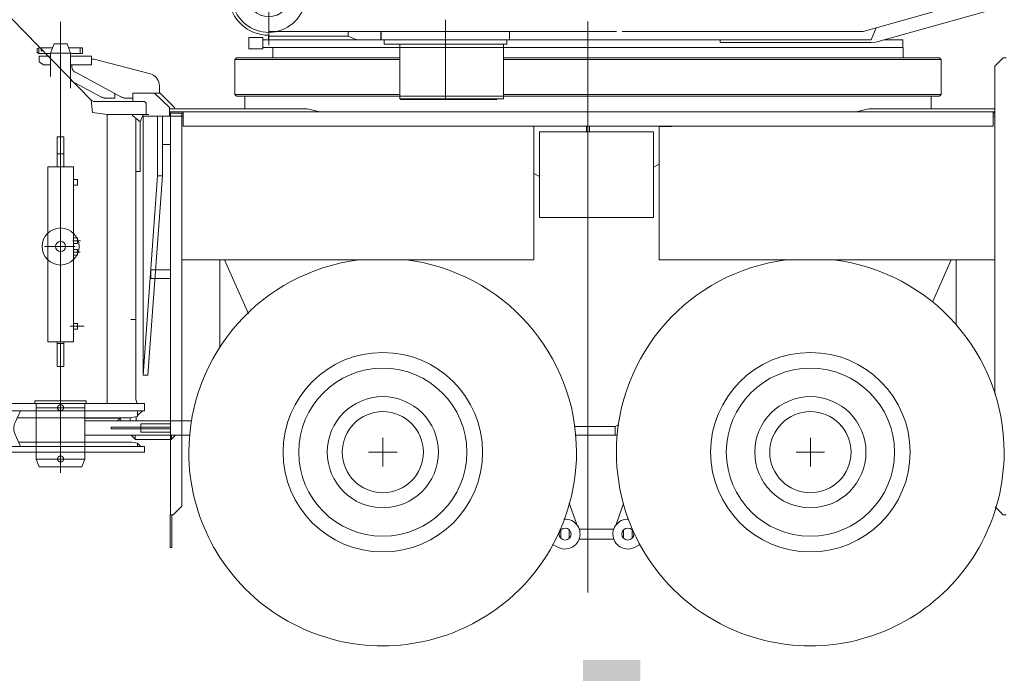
# Model space of a CAD drawing. Extents: x 34350 to 201729, y 12094 to 164960.
# Tile 17 of 70: x 91604 to 95058, y 16116 to 18411. Entities that reach past the tile are written whole.
import ezdxf
from ezdxf.enums import TextEntityAlignment as Align

# ---------------------------------------------------------------- set-up
doc = ezdxf.new("R2010")
doc.units = 0
doc.header["$LTSCALE"] = 150
doc.header["$MEASUREMENT"] = 0
doc.linetypes.add('CENTER', pattern=[50.5, 30, -9, 2.5, -9])
for name, color, linetype in [('11', 251, 'Continuous'), ('200', 7, 'Continuous'), ('607', 7, 'Continuous'), ('611', 7, 'Continuous')]:
    doc.layers.add(name, color=color, linetype=linetype)
doc.styles.get("Standard").update_dxf_attribs({"font": 'txt', "bigfont": 'bigfont'})

# ---------------------------------------------------------------- blocks, each defined once
blk = doc.blocks.new('*G15')
at = {"layer": '11', "color": 251, "linetype": 'Continuous', "lineweight": 9}
for p, q in [((92433.6, 22440.9), (92219.3, 22438.5)), ((92219.3, 22438.5), (92219.7, 22398.5)), ((92433.6, 22440.9), (92647.9, 22443.3)), ((92647.9, 22443.3), (92648.3, 22403.3)), ((92198, 22398.2), (92670, 22403.5)), ((92200.3, 22198.2), (92198, 22398.2)), ((92670, 22403.5), (92672.2, 22203.5)), ((92200.3, 22198.2), (92672.3, 22203.5)), ((92205.8, 22198.3), (92200.3, 22198.2)), ((92245.1, 18673.5), (92205.8, 22198.3)), ((92672.2, 22203.5), (92666.7, 22203.5)), ((92666.7, 22203.5), (92706.1, 18678.7)), ((92706.1, 18678.7), (92245.1, 18673.5)), ((92642.9, 18678), (92308.4, 18674.2)), ((92308.4, 18674.2), (92350.6, 18468.8)), ((92605.3, 18471.6), (92642.9, 18678))]:
    blk.add_line(p, q, dxfattribs=at)
at = {"layer": '11', "color": 251, "linetype": 'CENTER', "lineweight": 9}
for p, q in [((92477.7, 18496.1), (92433.6, 22440.9)), ((92475.8, 18659.6), (92478.5, 18416.5)), ((92635.1, 18497.9), (92302.8, 18494.2))]:
    blk.add_line(p, q, dxfattribs=at)
at = {"layer": '11', "color": 251, "linetype": 'Continuous', "lineweight": 9}
for radius in [75.1, 75]:
    blk.add_circle((92477.7, 18496.1), radius, dxfattribs=at)
blk.add_arc((92477.7, 18496.1), 130, -167.8548, -10.869, dxfattribs=at)
blk = doc.blocks.new('*G17')
at = {"layer": '11', "color": 251, "linetype": 'Continuous', "lineweight": 9}
for p, q in [((90256, 18722.7), (90101.9, 18722.7)), ((90256, 18722.7), (90875.7, 18722.7)), ((90884.1, 18722.7), (90875.7, 18722.7)), ((90884.1, 18722.7), (90959.1, 18722.7)), ((90959.1, 18722.7), (91090.8, 18722.7)), ((90066.5, 18708.1), (90031.2, 18672.7)), ((89409.4, 18672.8), (89426.5, 18672.8)), ((89439.5, 18673.7), (89426.5, 18672.8)), ((90036.3, 18673.7), (89439.5, 18673.7)), ((89980.8, 18622.4), (90031.2, 18672.7)), ((89966.2, 18471.4), (89966.2, 18587)), ((89103.5, 17872.8), (89255.3, 18549.4)), ((91415.8, 18576.9), (91855.5, 18127.9)), ((89966.2, 18018.8), (89966.2, 18471.4)), ((91855.1, 18128.1), (91855.5, 18127.9)), ((91857.5, 18128.1), (91855.1, 18128.1)), ((91855.5, 18127.9), (91859.8, 18084.6)), ((91855.5, 18127.9), (91859.8, 18084.6)), ((91889.2, 18123.1), (91866.3, 18123.1)), ((91889.2, 18123.1), (92042.5, 18123.1)), ((92042.5, 18123.1), (92047.5, 18118.1)), ((92047.5, 18118.1), (92047.5, 18078.1)), ((91860.1, 18084.4), (91911.4, 18078.1)), ((92047.5, 18078.1), (91911.4, 18078.1)), ((91911.4, 18078.1), (91999.4, 18078.1)), ((91911.4, 18068.1), (91911.4, 18078.1)), ((91911.4, 18078.1), (91911.4, 18068.1)), ((91911.4, 17062.7), (91911.4, 18068.1)), ((91911.4, 18068.1), (91911.4, 17861.3)), ((92037.5, 18078.1), (91999.4, 18078.1)), ((91999.4, 18078.1), (91999.4, 18074.1)), ((91999.4, 18078.1), (91999.4, 18074.1)), ((92026.4, 18051.5), (92037.5, 18078.1)), ((92011.4, 18064), (92011.4, 17076.8)), ((92011.4, 18064), (92011.4, 17878.1)), ((92026.4, 17878.1), (92026.4, 18051.5)), ((91735.6, 17894.5), (91735.6, 17999.5)), ((91735.6, 17999.5), (91759.6, 17999.5)), ((91759.6, 17999.5), (91759.6, 17894.5)), ((90212.8, 17817.7), (89987.2, 17978)), ((89074.4, 17961.3), (89122.8, 17959.1)), ((91735.6, 17939.5), (91759.6, 17939.5)), ((89109.7, 17900.5), (89063.2, 17920.3)), ((91702.6, 17879.5), (91702.6, 17894.5)), ((91702.6, 17894.5), (91792.6, 17894.5)), ((91759.6, 17894.5), (91735.6, 17894.5)), ((91792.6, 17894.5), (91792.6, 17279.2)), ((89091.7, 17864.7), (89075.8, 17864.7)), ((89075.8, 17864.7), (89075.8, 17839.7)), ((89452.8, 17864.7), (89091.7, 17864.7)), ((89099.7, 17864.7), (89103.5, 17872.8)), ((89109.9, 17864.7), (89099.7, 17864.7)), ((89197.8, 17864.7), (89109.9, 17864.7)), ((89452.8, 17864.7), (89337.8, 17864.7)), ((89452.8, 17849.7), (89452.8, 17864.7)), ((89452.8, 17839.7), (89452.8, 17864.7)), ((91702.6, 17279.2), (91702.6, 17879.5)), ((91911.4, 17062.7), (91911.4, 17861.3)), ((92011.4, 17878.1), (92026.4, 17878.1)), ((89075.8, 17839.7), (89452.8, 17839.7)), ((89100.6, 17839.7), (89109.9, 17839.7)), ((89101.9, 17829), (89100.6, 17839.7)), ((89101.9, 17277.4), (89101.9, 17829)), ((89109.9, 17839.7), (89242.8, 17839.7)), ((89147.8, 17849.7), (89125.8, 17849.7)), ((89125.8, 17849.7), (89125.8, 17829.7)), ((89125.8, 17839.7), (89125.8, 17849.7)), ((89125.8, 17849.7), (89142.8, 17849.7)), ((89125.8, 17829.7), (89127.8, 17829.7)), ((89127.8, 17829.7), (89127.8, 17759.7)), ((89387.8, 17851.7), (89147.8, 17851.7)), ((89147.8, 17851.7), (89147.8, 17849.7)), ((89292.8, 17839.7), (89530.6, 17839.7)), ((89387.8, 17849.7), (89387.8, 17851.7)), ((89409.8, 17849.7), (89387.8, 17849.7)), ((89409.8, 17849.7), (89392.8, 17849.7)), ((89407.8, 17759.7), (89407.8, 17829.7)), ((89407.8, 17829.7), (89409.8, 17829.7)), ((89409.8, 17829.7), (89409.8, 17849.7)), ((89409.8, 17839.7), (89409.8, 17849.7)), ((89536.7, 17828.4), (89441.3, 17287.2)), ((89473.1, 17849.7), (89452.8, 17849.7)), ((89452.8, 17839.7), (89452.8, 17849.7)), ((89452.8, 17849.7), (89461.2, 17849.7)), ((90181.9, 17839.7), (89452.8, 17839.7)), ((89461.2, 17849.7), (89473.1, 17849.7)), ((89473.1, 17849.7), (90166.1, 17849.7)), ((90167.8, 17849.7), (89473.1, 17849.7)), ((89540.4, 17839.7), (89530.6, 17839.7)), ((89537, 17829.8), (89536.7, 17828.4)), ((89537, 17829.8), (89540.4, 17839.7)), ((90019, 17849.7), (90020.1, 17849.7)), ((90188, 17837.7), (90430, 17837.7)), ((90237.3, 17837.7), (90237.3, 17817.7)), ((90237.3, 17837.7), (90237.3, 17817.7)), ((90430, 17837.7), (90237.3, 17837.7)), ((90430, 17837.7), (90414.5, 17837.7)), ((90430, 17824.7), (90430, 17837.7)), ((90430, 17812.7), (90430, 17837.7)), ((90430, 17824.7), (90430, 17812.7)), ((91792.5, 17829.2), (91792.5, 17849.2)), ((91792.5, 17849.2), (91806.5, 17849.2)), ((91806.5, 17829.2), (91792.5, 17829.2)), ((91806.5, 17849.2), (91806.5, 17829.2)), ((90237.3, 17817.7), (90212.8, 17817.7)), ((90237.3, 17817.7), (90430, 17817.7)), ((90430, 17812.7), (90421.6, 17817.7)), ((90591.3, 17812.7), (90430, 17812.7)), ((89127.8, 17759.7), (89407.8, 17759.7)), ((89157.8, 17759.7), (89127.8, 17759.7)), ((89127.8, 17759.7), (89127.8, 17279.7)), ((89377.8, 17759.7), (89407.8, 17759.7)), ((89407.8, 17759.7), (89407.8, 17279.7)), ((91035.2, 17623), (90978.9, 17670.7)), ((91062.7, 17599.8), (91035.2, 17623)), ((91792.6, 17624.2), (91792.6, 17644.2)), ((91792.6, 17644.2), (91806.6, 17644.2)), ((91806.6, 17624.2), (91792.6, 17624.2)), ((91806.6, 17644.2), (91806.6, 17624.2)), ((91792.6, 17584.2), (91792.6, 17604.2)), ((91792.6, 17604.2), (91806.6, 17604.2)), ((91806.6, 17584.2), (91792.6, 17584.2)), ((91806.6, 17604.2), (91806.6, 17584.2)), ((91792.6, 17324.2), (91792.6, 17344.2)), ((91792.6, 17344.2), (91806.6, 17344.2)), ((91806.6, 17344.2), (91806.6, 17324.2)), ((91806.6, 17324.2), (91792.6, 17324.2)), ((89101.9, 17277.4), (89100.4, 17266.7)), ((89127.8, 17279.7), (89121.8, 17279.7)), ((89121.8, 17279.7), (89121.8, 17229.7)), ((89407.8, 17279.7), (89413.8, 17279.7)), ((89413.8, 17279.7), (89413.8, 17229.7)), ((89441.3, 17287.2), (89439.3, 17275.9)), ((89439.3, 17275.9), (89441.6, 17266.7)), ((91792.6, 17279.2), (91702.6, 17279.2)), ((91759.6, 17279.2), (91735.6, 17279.2)), ((91735.6, 17279.2), (91735.6, 17192.7)), ((91735.6, 17274.2), (91759.6, 17274.2)), ((91759.6, 17192.7), (91759.6, 17279.2)), ((89059.3, 17231.7), (89059.3, 17266.7)), ((89059.3, 17266.7), (89467.9, 17266.7)), ((89100.4, 17266.7), (89109.9, 17266.7)), ((89429.6, 17266.7), (89109.9, 17266.7)), ((89441.6, 17266.7), (89429.6, 17266.7)), ((89467.9, 17266.7), (89476.7, 17266.7)), ((89476.7, 17266.7), (89476.7, 17231.7)), ((89077.9, 17231.7), (89059.3, 17231.7)), ((89476.7, 17231.7), (89077.9, 17231.7)), ((89121.8, 17229.7), (89127.8, 17229.7)), ((89127.8, 17229.7), (89127.8, 17227.7)), ((89127.8, 17227.7), (89127.8, 17054.2)), ((89407.8, 17229.7), (89407.8, 17054.2)), ((89413.8, 17229.7), (89407.8, 17229.7)), ((91284.3, 17080.9), (91272, 17202.3)), ((91735.6, 17192.7), (91759.6, 17192.7)), ((91282.9, 17062.7), (91284.3, 17080.9)), ((92011.4, 17076.8), (92016.6, 17062.7)), ((89127.8, 17054.2), (89118.8, 17024.2)), ((89407.8, 17054.2), (89416.8, 17024.2)), ((91277.8, 17062.7), (92027.5, 17062.7)), ((91277.8, 17037.7), (91277.8, 17062.7)), ((92042.5, 17037.7), (91277.8, 17037.7)), ((91306, 17062.7), (91282.9, 17062.7)), ((91283.9, 17037.7), (91307.9, 17037.7)), ((91287.9, 17017.7), (91283.9, 17037.7)), ((91319.5, 17062.7), (91306.1, 17062.7)), ((91306.1, 17062.7), (91911.4, 17062.7)), ((91607.2, 17037.7), (91307.9, 17037.7)), ((91588, 16996.8), (91607.2, 17037.7)), ((92017.5, 17037.7), (91607.2, 17037.7)), ((91999.4, 17062.7), (91911.4, 17062.7)), ((92016.6, 17062.7), (91999.4, 17062.7)), ((92017.5, 17017.7), (92017.5, 17037.7)), ((92027.5, 17062.7), (92042.5, 17062.7)), ((92042.5, 17062.7), (92042.5, 17037.7)), ((89118.8, 17024.2), (89118.8, 16866.7)), ((89416.8, 17024.2), (89416.8, 16866.7)), ((91289.9, 17019.7), (91287.9, 17017.7)), ((91287.9, 17017.7), (91287.9, 16932.6)), ((91595.4, 17012.6), (91988.5, 17012.6)), ((91988.5, 17012.6), (92017.5, 17017.7)), ((91287.9, 16932.6), (91285.6, 16912.6)), ((91607.6, 16912.6), (91588, 16954.4)), ((91997.7, 16927.6), (91600.6, 16927.6)), ((92017.5, 16924.1), (91997.7, 16927.6)), ((92042.5, 16912.6), (91277.8, 16912.6)), ((91277.8, 16912.6), (91277.8, 16892.6)), ((91277.8, 16892.6), (91284.9, 16892.6)), ((91284.9, 16892.6), (92042.5, 16892.6)), ((91285.6, 16912.6), (91289.4, 16912.6)), ((91289.4, 16912.6), (91306.5, 16912.6)), ((91306.5, 16912.6), (91307.9, 16912.6)), ((91307.9, 16912.6), (91607.6, 16912.6)), ((91579.8, 16912.6), (91597, 16912.6)), ((91597, 16912.6), (92007.9, 16912.6)), ((92007.9, 16912.6), (92017.5, 16912.6)), ((92017.5, 16912.6), (92017.5, 16924.1)), ((92042.5, 16892.6), (92042.5, 16912.6)), ((89416.8, 16866.7), (89118.8, 16866.7)), ((89118.8, 16866.7), (89118.8, 16831.7)), ((89152.8, 16866.7), (89118.8, 16866.7)), ((89118.8, 16866.7), (89118.8, 16831.7)), ((89118.8, 16866.7), (89152.8, 16866.7)), ((89362.8, 16866.7), (89172.8, 16866.7)), ((89416.8, 16866.7), (89382.8, 16866.7)), ((89416.8, 16866.7), (89382.8, 16866.7)), ((89416.8, 16831.7), (89416.8, 16866.7)), ((89416.8, 16831.7), (89416.8, 16866.7)), ((89118.8, 16831.7), (89416.8, 16831.7)), ((89118.8, 16831.7), (89416.8, 16831.7)), ((89172.9, 16277.7), (89172.9, 16831.7)), ((89362.9, 16831.7), (89362.9, 16277.7)), ((89191.6, 16270.3), (89172.9, 16277.7)), ((89362.9, 16277.7), (89344.2, 16270.2)), ((89197.9, 16239.5), (89197.9, 16261)), ((89197.9, 16192.8), (89197.9, 16239.5)), ((89337.9, 16261), (89337.9, 16239.4)), ((89337.9, 16239.4), (89337.9, 16192.8)), ((89114.8, 16166), (89216.8, 16166)), ((89165.8, 16166), (89157.8, 16166)), ((89173.9, 16169.5), (89173.9, 16177.7)), ((89173.9, 16160), (89173.9, 16169.5)), ((89175.9, 16179.7), (89192.9, 16179.7)), ((89216.8, 16166), (89216.8, 16160)), ((89318.8, 16166), (89318.8, 16160)), ((89420.8, 16166), (89318.8, 16166)), ((89337.9, 16192.8), (89337.9, 16184.7)), ((89342.9, 16179.7), (89359.9, 16179.7)), ((89361.9, 16169.5), (89361.9, 16160)), ((89369.8, 16166), (89377.8, 16166)), ((89096.8, 16131.7), (89096.8, 16148)), ((89102.8, 16148), (89102.8, 16131.7)), ((89115.8, 16160), (89107.8, 16155.4)), ((89107.8, 16155.4), (89107.8, 16144.3)), ((89107.8, 16144.3), (89107.8, 16138.1)), ((89216.8, 16160), (89114.8, 16160)), ((89122.8, 16160), (89115.8, 16160)), ((89419.8, 16160), (89122.8, 16160)), ((89318.8, 16160), (89420.8, 16160)), ((89427.8, 16155.4), (89419.8, 16160)), ((89427.8, 16144.3), (89427.8, 16155.4)), ((89427.8, 16138.1), (89427.8, 16144.3)), ((89432.8, 16148), (89432.8, 16131.7)), ((89438.8, 16131.7), (89438.8, 16148)), ((89091.2, 16111.3), (88870.6, 16001.4)), ((88962.9, 16113.7), (88962.9, 16119.7)), ((88962.9, 16119.7), (89084.8, 16119.7)), ((89084.8, 16113.7), (88962.9, 16113.7)), ((89665, 16001.4), (89444.4, 16111.3)), ((89572.7, 16119.7), (89450.8, 16119.7)), ((89450.8, 16113.7), (89572.7, 16113.7)), ((89572.7, 16113.7), (89572.7, 16119.7)), ((88867.8, 15996.9), (88867.8, 15980)), ((89667.8, 15980), (89667.8, 15996.9)), ((88867.8, 15980), (89667.8, 15980))]:
    blk.add_line(p, q, dxfattribs=at)
at = {"layer": '11', "color": 251, "linetype": 'CENTER', "lineweight": 9}
for p, q in [((91747.6, 16820.1), (91747.6, 18360.1)), ((91747.6, 18036.4), (91747.6, 18205.8)), ((91747.6, 18205.8), (91747.6, 17147)), ((92047.5, 18078.1), (92057.5, 18078.1)), ((89048.5, 17937.9), (89089.7, 17939.7)), ((89074.5, 17953.4), (89075.7, 17924.2)), ((89267.8, 17720), (89267.8, 16866.7)), ((91790.6, 17634.2), (91817.3, 17634.2)), ((91691, 17614.2), (91799.2, 17614.2)), ((91691, 17614.2), (91799.2, 17614.2)), ((91792.4, 17594.2), (91815.9, 17594.2)), ((92009.9, 17357.7), (91994.4, 17357.7)), ((91997.4, 17357.7), (92005.4, 17357.7)), ((91997.4, 17357.7), (92005.4, 17357.7)), ((91781.4, 17334.2), (91824.7, 17334.2)), ((91785.3, 17334.2), (91811.2, 17334.2)), ((91824.7, 17334.2), (91830.2, 17334.2)), ((91747.6, 17286.3), (91747.6, 17000.3)), ((91747.6, 17106.3), (91747.6, 16820.3)), ((91657.6, 17072.7), (91657.6, 17062.7)), ((91837.6, 17072.7), (91657.6, 17072.7)), ((91837.6, 17062.7), (91837.6, 17072.7)), ((91657.6, 17062.7), (91662.6, 17062.7)), ((91662.6, 17062.7), (91662.6, 16878.1)), ((91662.6, 17062.7), (91832.2, 17062.7)), ((91662.6, 17058.1), (91662.6, 17047.7)), ((91662.6, 17047.7), (91832.6, 17047.7)), ((91731.3, 17048.1), (91766, 17048.1)), ((91832.4, 16867.7), (91832.4, 17062.7)), ((91832.4, 17062.7), (91837.6, 17062.7)), ((91662.6, 16878.1), (91662.6, 16867.7)), ((91662.6, 16867.7), (91672.3, 16840.6)), ((91662.6, 16867.7), (91832.6, 16867.7)), ((91731.3, 16868.1), (91766, 16868.1)), ((91822.5, 16840.6), (91832.4, 16867.7)), ((91672.3, 16840.6), (91822.5, 16840.6)), ((89267.8, 16810), (89267.8, 16104)), ((89267.8, 15939.1), (89267.8, 16223.9)), ((89140.8, 16176.6), (89140.8, 16147.8)), ((89201.8, 16177.2), (89201.8, 16147.8)), ((89333.8, 16177.2), (89333.8, 16147.8)), ((89394.8, 16176.6), (89394.8, 16147.8))]:
    blk.add_line(p, q, dxfattribs=at)
at = {"layer": '11', "color": 251, "linetype": 'Continuous', "lineweight": 9}
for points in [[(89197.9, 16184.7), (89197.9, 16186), (89197.9, 16187.3), (89197.9, 16188.4), (89197.9, 16189.4), (89197.9, 16190.2), (89197.9, 16191), (89197.9, 16191.6), (89197.9, 16192.2), (89197.9, 16192.6), (89197.9, 16192.8)], [(89361.9, 16177.7), (89361.9, 16177), (89361.9, 16176.3), (89361.9, 16175.5), (89361.9, 16174.7), (89361.9, 16173.9), (89361.9, 16173), (89361.9, 16172.1), (89361.9, 16171.2), (89361.9, 16170.4), (89361.9, 16169.5)]]:
    blk.add_lwpolyline(points, dxfattribs=at)
for centre, radius in [((89075, 17939), 10.3), ((91747.6, 17614.2), 65), ((91747.6, 17614.2), 17.5), ((91747.6, 17614.2), 17.5)]:
    blk.add_circle(centre, radius, dxfattribs=at)
at = {"layer": '11', "color": 251, "linetype": 'CENTER', "lineweight": 9}
for centre in [(91747.6, 17048.1), (91747.6, 16868.1)]:
    blk.add_circle(centre, 10.5, dxfattribs=at)
at = {"layer": '11', "color": 251, "linetype": 'Continuous', "lineweight": 9}
for centre, radius, start, end in [((90101.9, 18672.7), 50, 89.9989, 134.9976), ((91090.8, 18287.7), 435, 41.6599, 90), ((89409.4, 18514.8), 158, 89.9997, 167.3577), ((90016.2, 18587), 50, 135.0048, 180), ((91865.7, 18132.3), 9.24, -152.7985, -86.368), ((90016.2, 18018.8), 50, -179.9986, -125.395), ((89075, 17939), 22.2, 91.6771, -122.3435), ((90591.3, 17212.7), 600, 49.7555, 90), ((90675.1, 17141.8), 600, 5.7882, 49.757), ((91633.3, 16975.6), 50, 154.9108, -154.9088), ((89187.9, 16261), 10, -0.0026, 68.4423), ((89347.9, 16261), 10, 111.803, 180), ((89114.8, 16148), 18, 90, 180), ((89175.9, 16177.7), 2.01, 90.218, 180), ((89192.9, 16184.7), 5, -90, 0), ((89342.9, 16184.7), 5, -179.9738, -90), ((89359.9, 16177.7), 2, 0, 90), ((89420.8, 16148), 18, 0, 90), ((89084.8, 16131.7), 18, -90, 0), ((89084.8, 16131.7), 12, -90, 0), ((89077.8, 16138.1), 30, -63.5315, 0), ((89114.8, 16148), 12, 90, 180), ((89267.9, 16215.2), 109, -149.5862, -30.4146), ((89420.8, 16148), 12, 0, 90), ((89457.8, 16138.1), 30, -179.9984, -116.4716), ((89450.8, 16131.7), 18, 180, -90), ((89450.8, 16131.7), 12, 180, -90), ((88872.8, 15996.9), 5, 116.4634, 180), ((89662.8, 15996.9), 5, -0.0071, 63.503)]:
    blk.add_arc(centre, radius, start, end, dxfattribs=at)
at = {"layer": '200', "color": 7, "linetype": 'Continuous', "lineweight": 9}
for p, q in [((92022.7, 17878.1), (92011.4, 17878.1)), ((92017.5, 17020.8), (92034.5, 17037.7)), ((92034.5, 17037.7), (92017.5, 17037.7)), ((92017.5, 17037.7), (92017.5, 17020.8)), ((92017.5, 16923.9), (92028.9, 16912.6)), ((92017.5, 16912.6), (92017.5, 16923.9)), ((92028.9, 16912.6), (92017.5, 16912.6))]:
    blk.add_line(p, q, dxfattribs=at)
at = {"layer": '607', "color": 7, "linetype": 'CENTER', "lineweight": 9}
for p, q in [((89140.8, 16173.9), (89140.8, 16166)), ((89201.8, 16173.9), (89201.8, 16166)), ((89333.8, 16173.9), (89333.8, 16166)), ((89394.8, 16173.9), (89394.8, 16166))]:
    blk.add_line(p, q, dxfattribs=at)
at = {"layer": '611', "color": 7, "linetype": 'Continuous', "lineweight": 9}
for p, q in [((89131.3, 16173.9), (89150.3, 16173.9)), ((89131.3, 16166), (89131.3, 16173.9)), ((89150.3, 16166.4), (89131.3, 16166.4)), ((89150.3, 16166), (89131.3, 16166)), ((89140.8, 16166), (89140.8, 16172.8)), ((89150.3, 16173.9), (89150.3, 16166)), ((89192.3, 16173.9), (89211.3, 16173.9)), ((89192.3, 16166), (89192.3, 16173.9)), ((89211.3, 16166.4), (89192.3, 16166.4)), ((89211.3, 16166), (89192.3, 16166)), ((89201.8, 16166), (89201.8, 16172.8)), ((89211.3, 16173.9), (89211.3, 16166)), ((89324.3, 16173.9), (89343.3, 16173.9)), ((89324.3, 16166), (89324.3, 16173.9)), ((89343.3, 16166.4), (89324.3, 16166.4)), ((89343.3, 16166), (89324.3, 16166)), ((89333.8, 16166), (89333.8, 16172.8)), ((89343.3, 16173.9), (89343.3, 16166)), ((89385.3, 16173.9), (89404.3, 16173.9)), ((89385.3, 16166), (89385.3, 16173.9)), ((89404.3, 16166.4), (89385.3, 16166.4)), ((89404.3, 16166), (89385.3, 16166)), ((89394.8, 16166), (89394.8, 16172.8)), ((89404.3, 16173.9), (89404.3, 16166))]:
    blk.add_line(p, q, dxfattribs=at)
for centre, start, end in [((89136.1, 16162.9), 64.3459, 115.6509), ((89145.6, 16162.9), 64.3315, 115.6652), ((89197.1, 16162.9), 64.3332, 115.6491), ((89206.6, 16162.9), 64.3476, 115.6635), ((89329.1, 16162.9), 64.3332, 115.6491), ((89338.6, 16162.9), 64.3332, 115.6491), ((89390.1, 16162.9), 64.3459, 115.6652), ((89399.6, 16162.9), 64.3459, 115.6652)]:
    blk.add_arc(centre, 11, start, end, dxfattribs=at)
blk = doc.blocks.new('*G18')
at = {"layer": '11', "color": 251, "linetype": 'Continuous', "lineweight": 9}
for p, q in [((94607.6, 18332.1), (96887.9, 18973.2)), ((94563.2, 18369.6), (96271.9, 18850)), ((94591.7, 18340.1), (94608.6, 18382.4)), ((92407.6, 18308.1), (92407.6, 18348.1)), ((92407.6, 18348.1), (92457.6, 18348.1)), ((92457.6, 18348.1), (92457.6, 18308.1)), ((92477.6, 18356.1), (92477.6, 18340.1)), ((92477.6, 18352.7), (92756.6, 18352.7)), ((92477.7, 18369.6), (93697.6, 18369.6)), ((92756.6, 18369.6), (92756.6, 18352.7)), ((92756.6, 18352.7), (92786.5, 18340.1)), ((92871.1, 18340.1), (92871.1, 18369.6)), ((92872.6, 18340.1), (92872.6, 18369.6)), ((92872.6, 18369.6), (92872.6, 18340.1)), ((93097.7, 18334.3), (93097.7, 18368.4)), ((93322.6, 18340.1), (93322.6, 18369.6)), ((93717.6, 18369.6), (94563.2, 18369.6)), ((92457.6, 18308.1), (92407.6, 18308.1)), ((92457.6, 18340.1), (92786.5, 18340.1)), ((92457.6, 18313.1), (94702.6, 18313.1)), ((92939.7, 18313.1), (92492.6, 18313.1)), ((92492.6, 18313.1), (92492.6, 18277.1)), ((94591.8, 18340.1), (92542.6, 18340.1)), ((92872.6, 18340.1), (93092.7, 18340.1)), ((92882.7, 18325.1), (92882.7, 18340.1)), ((92882.7, 18340.1), (93097.7, 18340.1)), ((93097.7, 18325.1), (92882.7, 18325.1)), ((92937.7, 18132.1), (92937.7, 18325.1)), ((92937.7, 18325.1), (93300.7, 18325.1)), ((93097.7, 18340.1), (93312.7, 18340.1)), ((93312.7, 18325.1), (93097.7, 18325.1)), ((93102.7, 18340.1), (93322.6, 18340.1)), ((93300.7, 18325.1), (93301.4, 18325.1)), ((93301.4, 18325.1), (93301.4, 18132.1)), ((94703.1, 18313.1), (93301.4, 18313.1)), ((93312.7, 18340.1), (93312.7, 18325.1)), ((94061, 18330.1), (94061, 18340.1)), ((94591.8, 18330.1), (94061, 18330.1)), ((94607.6, 18332.1), (94591.8, 18330.1)), ((94702.6, 18340.1), (94636.1, 18340.1)), ((94702.6, 18313.1), (94702.6, 18340.1)), ((94703.1, 18277.1), (94703.1, 18313.1)), ((92358.6, 18271.1), (92364.6, 18277.1)), ((92364.6, 18277.1), (92937.7, 18277.1)), ((93300.7, 18277.1), (93597.6, 18277.1)), ((93597.6, 18277.1), (94830.6, 18277.1)), ((94830.6, 18277.1), (94836.6, 18271.1)), ((92358.6, 18148.1), (92358.6, 18271.1)), ((92358.6, 18271.1), (92937.7, 18271.1)), ((93300.7, 18271.1), (94836.6, 18271.1)), ((94836.6, 18271.1), (94836.6, 18148.1)), ((94836.6, 18271.1), (94836.6, 18148.1)), ((92364.6, 18142.1), (92358.6, 18148.1)), ((92937.7, 18148.1), (92358.6, 18148.1)), ((92937.7, 18142.1), (92364.6, 18142.1)), ((94801.6, 18142.1), (93300.7, 18142.1)), ((94836.6, 18148.1), (93301.4, 18148.1)), ((94830.6, 18142.1), (94801.6, 18142.1)), ((94836.6, 18148.1), (94830.6, 18142.1)), ((93300.7, 18132.1), (92937.7, 18132.1)), ((93278, 18132.1), (92939.7, 18132.1)), ((92939.7, 18132.1), (92939.7, 18130.1)), ((92939.7, 18130.1), (93278, 18130.1)), ((93278, 18130.1), (93278, 18132.1)), ((93301.4, 18132.1), (93300.7, 18132.1))]:
    blk.add_line(p, q, dxfattribs=at)
at = {"layer": '11', "color": 251, "linetype": 'CENTER', "lineweight": 9}
for p, q in [((92477.7, 18653.5), (92477.7, 18321.2)), ((93097.7, 18340.1), (93097.7, 18410.1)), ((93597.6, 18312.1), (93597.6, 18403.7)), ((93597.6, 18399.1), (93597.6, 18240.8)), ((93597.6, 18328.1), (93597.6, 18398.1)), ((93097.7, 18362), (93097.7, 18311.3)), ((93597.6, 18375.4), (93597.6, 18281.4)), ((93097.7, 18325.1), (93097.7, 18130.1)), ((93597.6, 18313.1), (93597.6, 18087.1))]:
    blk.add_line(p, q, dxfattribs=at)
at = {"layer": '11', "color": 251, "linetype": 'Continuous', "lineweight": 9}
blk.add_arc((92477.6, 18496.1), 140, -175.7709, -89.9999, dxfattribs=at)

msp = doc.modelspace()

# ---------------------------------------------------------------- linework, layer by layer
at = {"layer": '11', "color": 251, "linetype": 'CENTER', "lineweight": 9}
for p, q in [((91747.6, 18326.2), (91747.6, 18402.9)), ((93597.6, 18213.4), (93597.6, 18086.5)), ((93597.6, 18162.3), (93597.6, 16683)), ((93597.6, 18036.1), (93597.6, 18016.4)), ((93597.6, 16683), (93597.6, 16399.4))]:
    msp.add_line(p, q, dxfattribs=at)
at = {"layer": '11', "color": 251, "linetype": 'Continuous', "lineweight": 9}
for p, q in [((91666.1, 18309.3), (91671.1, 18312.2)), ((91666.1, 18295.1), (91666.1, 18309.3)), ((91671.1, 18312.2), (91702.1, 18312.2)), ((91671.1, 18292.2), (91671.1, 18312.2)), ((91702.1, 18312.2), (91719.5, 18312.2)), ((91712.6, 18293.2), (91724.6, 18326.2)), ((91724.6, 18326.2), (91770.6, 18326.2)), ((91770.6, 18326.2), (91782.6, 18293.2)), ((91775.7, 18312.2), (91794, 18312.2)), ((91794, 18312.2), (91816.1, 18312.2)), ((91816.1, 18309.2), (91816.1, 18312.2)), ((91816.1, 18312.2), (91824.1, 18312.2)), ((91816.1, 18312.2), (91816.1, 18292.2)), ((91816.1, 18292.2), (91816.1, 18309.2)), ((91824.1, 18312.2), (91824.1, 18292.2)), ((91671.1, 18292.2), (91666.1, 18295.1)), ((91698.1, 18292.2), (91671.1, 18292.2)), ((91712.6, 18282.2), (91672.6, 18282.2)), ((91672.6, 18282.2), (91672.6, 18262.2)), ((91712.6, 18292.2), (91698.1, 18292.2)), ((91712.6, 18293.2), (91782.6, 18293.2)), ((91712.6, 18211.4), (91712.6, 18293.2)), ((91782.6, 18293.2), (91782.6, 18170.5)), ((91813.3, 18292.2), (91782.6, 18292.2)), ((91856.7, 18282.2), (91782.6, 18282.2)), ((91816.1, 18292.2), (91813.3, 18292.2)), ((91824.1, 18292.2), (91816.1, 18292.2)), ((91856.7, 18252.1), (91856.7, 18282.2)), ((95024.6, 18247.1), (95054.6, 18277.1)), ((95054.6, 18277.1), (95064.6, 18277.1)), ((91672.6, 18262.2), (91687.6, 18252.1)), ((91687.6, 18252.1), (91712.6, 18252.1)), ((91782.6, 18252.1), (91856.7, 18252.1)), ((91787.5, 18252.1), (91787.5, 18245.4)), ((91865, 18272.1), (91856.7, 18272.1)), ((92063.5, 18220.2), (91865, 18272.1)), ((95024.6, 17096.7), (95024.6, 18247.1)), ((91797.2, 18227), (91960.8, 18139.1)), ((91782.6, 18197.2), (91890.8, 18139.1)), ((92095.1, 18152.1), (92095.1, 18171.3)), ((91906.4, 18135.1), (91912.4, 18135.1)), ((91912.4, 18135.1), (91937.9, 18135.1)), ((91937.9, 18135.1), (91937.9, 18151.4)), ((91976.3, 18135.1), (91982.4, 18135.1)), ((91982.4, 18135.1), (92000.6, 18135.1)), ((92000.6, 18123.1), (92000.6, 18152.1)), ((92000.6, 18152.1), (92076.6, 18152.1)), ((92076.6, 18152.1), (92097.6, 18152.1)), ((92076.6, 18152.1), (92129.2, 18102.1)), ((92097.6, 18152.1), (92147.6, 18102.1)), ((94801.6, 18142.1), (92393.6, 18142.1)), ((92393.6, 18142.1), (92393.6, 18097.1)), ((94801.6, 18097.1), (94801.6, 18142.1)), ((91857.5, 18128.1), (91855.1, 18128.1)), ((91855.1, 18128.1), (91855.5, 18128.1)), ((91855.5, 18128.1), (91855.5, 18127.9)), ((91855.5, 18127.9), (91859.8, 18084.6)), ((91855.5, 18127.9), (91859.8, 18084.6)), ((91889.2, 18123.1), (91866.3, 18123.1)), ((91889.2, 18123.1), (92042.5, 18123.1)), ((92042.5, 18123.1), (92047.5, 18118.1)), ((92047.5, 18118.1), (92047.5, 18078.1)), ((92129.2, 18102.1), (92129.2, 18072.1)), ((92147.6, 18102.1), (92147.6, 18097.1)), ((91911.4, 18068.4), (91911.4, 18078.4)), ((92047.5, 18078.1), (91911.4, 18078.1)), ((91911.4, 18078.1), (91999.4, 18078.1)), ((91911.4, 18068.1), (91911.4, 18078.1)), ((91911.4, 17861.6), (91911.4, 18068.4)), ((92037.5, 18078.1), (91999.4, 18078.1)), ((91999.4, 18078.1), (91999.4, 18074.1)), ((91999.4, 18078.1), (91999.4, 18074.1)), ((91999.4, 18074.1), (92026.4, 18051.5)), ((92026.4, 18051.5), (92037.5, 18078.1)), ((92129.2, 18072.1), (92035, 18072.1)), ((92087.4, 18072.1), (92037.6, 18072.1)), ((92037.6, 18072.1), (92037.6, 17162.1)), ((92105.1, 18072.1), (92087.4, 18072.1)), ((92087.4, 18072.1), (92087.4, 17862.1)), ((92177.6, 18072.1), (92098.4, 18072.1)), ((92105.1, 17862.1), (92105.1, 18072.1)), ((92129.2, 18086.5), (92129.2, 18097.1)), ((92129.2, 18097.1), (92612.5, 18097.1)), ((92129.2, 18072.1), (92129.2, 18086.5)), ((92177.6, 18072.1), (92129.2, 18072.1)), ((95019.1, 18086.5), (92132.6, 18086.5)), ((92132.6, 18086.5), (92132.6, 18082.1)), ((92132.6, 18082.1), (92177.6, 18082.1)), ((92133.1, 16672.1), (92133.1, 18082.1)), ((92133.1, 18082.1), (92173.1, 18082.1)), ((92173.1, 18082.1), (92173.1, 16702.1)), ((92177.6, 18082.1), (92177.6, 18086.5)), ((92177.6, 18086.5), (92177.6, 18036.5)), ((92612.5, 18097.1), (92656.9, 18087.1)), ((94538.3, 18087.1), (92656.9, 18087.1)), ((92656.9, 18087.1), (92656.9, 18086.5)), ((92656.9, 18087.1), (92656.9, 18086.5)), ((94582.8, 18097.1), (94538.3, 18087.1)), ((94538.3, 18086.5), (94538.3, 18087.1)), ((94538.3, 18087.1), (94538.3, 18086.5)), ((95024.6, 18097.1), (94582.8, 18097.1)), ((95019.1, 18036.5), (95019.1, 18086.5)), ((95019.1, 18086.5), (95024.6, 18086.5)), ((95019.1, 18082.1), (95019.1, 18086.5)), ((95024.6, 18082.1), (95019.1, 18082.1)), ((95024.6, 18072.1), (95019.1, 18072.1)), ((95019.1, 18072.1), (95024.6, 18072.1)), ((92011.4, 18064), (92011.4, 17878.1)), ((92026.4, 17878.1), (92026.4, 18051.5)), ((92177.6, 18036.5), (95019.1, 18036.5)), ((93407.6, 18036.1), (93407.6, 17567.1)), ((93592.6, 18016.4), (93592.6, 18036.1)), ((93592.6, 18016.4), (93592.6, 18036.1)), ((93602.6, 18016.4), (93602.6, 18036.1)), ((93602.6, 18036.1), (93602.6, 18016.4)), ((93847.6, 18036.1), (93847.6, 17567.1)), ((93848.1, 17567.1), (93848.1, 18036.1)), ((93848.1, 18036.1), (93878.1, 18036.1)), ((93856.1, 18036.1), (93893.1, 18036.1)), ((93428.1, 17716.4), (93428.1, 18016.4)), ((93428.1, 18016.4), (93457.4, 18016.4)), ((93457.4, 18016.4), (93463.2, 18016.4)), ((93463.2, 18016.4), (93516, 18016.4)), ((93516, 18016.4), (93742.7, 18016.4)), ((93742.7, 18016.4), (93796.6, 18016.4)), ((93796.6, 18016.4), (93828.1, 18016.4)), ((93828.1, 18016.4), (93828.1, 17716.4)), ((92133.1, 17972.1), (92105.1, 17972.1)), ((95024.1, 17972.1), (95024.6, 17972.1)), ((93847.6, 17903.4), (93828.1, 17893)), ((95024.1, 17908.6), (95024.6, 17909.7)), ((92011.4, 17878.1), (92026.4, 17878.1)), ((92087.4, 17862.1), (92037.5, 17162.1)), ((92053.6, 17162.1), (92105.1, 17862.1)), ((92087.4, 17862.1), (92105.1, 17862.1)), ((93407.6, 17871.1), (93428.1, 17860.1)), ((93828.1, 17716.4), (93428.1, 17716.4)), ((93407.6, 17567.1), (92172.6, 17567.1)), ((92173.1, 17554.1), (92173.1, 17520)), ((92173.1, 17520), (92173.1, 17550)), ((92306.2, 17257), (92306.2, 17567.1)), ((92323, 17567.1), (92407.4, 17377.4)), ((93378.1, 17567.1), (93408.1, 17567.1)), ((93847.6, 17567.1), (95024.1, 17567.1)), ((93878.1, 17567.1), (93848.1, 17567.1)), ((94806, 17418.4), (94872.2, 17567.1)), ((94889, 17339), (94889, 17567.1)), ((95024.6, 17520), (95024.6, 17554.1)), ((95024.6, 17550), (95024.6, 17520)), ((92133.1, 17532.1), (92064.3, 17532.1)), ((92064.3, 17532.1), (92064.3, 17502.1)), ((92064.3, 17502.1), (92133.1, 17502.1)), ((92037.6, 17162.1), (92053.6, 17162.1)), ((91957.6, 17012.1), (91832.4, 17012.1)), ((91832.4, 17002.1), (91947.6, 17002.1)), ((92208.6, 17002.1), (91832.4, 17002.1)), ((91947.6, 17002.1), (91957.6, 17012.1)), ((91947.6, 17002.1), (91957.6, 17012.1)), ((91959.6, 17002.1), (91947.6, 17002.1)), ((91957.6, 17012.1), (91959.6, 17002.1)), ((91988.5, 17012.6), (92017.5, 17017.7)), ((91991.3, 17013.1), (91991.3, 17002.1)), ((91991.3, 17002.1), (92012.6, 17002.1)), ((92012.6, 17002.1), (92012.6, 17016.9)), ((91925.5, 16974.6), (91925.5, 16979.6)), ((91925.5, 16979.6), (92133.1, 16979.6)), ((92133.1, 16974.6), (91925.5, 16974.6)), ((92133.1, 16992.1), (92029.6, 16992.1)), ((92029.6, 16992.1), (92029.6, 16962.1)), ((92029.6, 16962.1), (92133.1, 16962.1)), ((92133.1, 16979.6), (92133.1, 16974.6)), ((93550.9, 16982.1), (93693.6, 16982.1)), ((93693.6, 16982.1), (93550.9, 16982.1)), ((93693.6, 16982.1), (93706.1, 16988.4)), ((93693.6, 16982.1), (93706.1, 16988.4)), ((93693.6, 16952.1), (93693.6, 16982.1)), ((93693.6, 16952.1), (93693.6, 16982.1)), ((91832.4, 16952.1), (92200.3, 16952.1)), ((91936.6, 16952.1), (91832.4, 16952.1)), ((91936.6, 16952.1), (91963.6, 16952.1)), ((92009.1, 16937.9), (91995, 16952.1)), ((91995, 16952.1), (92009.1, 16952.1)), ((92009.1, 16952.1), (92009.1, 16937)), ((92009.1, 16952.1), (92009.1, 16937.9)), ((92009.1, 16937), (92136.3, 16937)), ((92136.3, 16937), (92136.3, 16952.1)), ((92136.3, 16952.1), (92136.3, 16938)), ((92136.3, 16938), (92150.4, 16952.1)), ((92150.4, 16952.1), (92136.3, 16952.1)), ((92878.1, 16942), (92878.1, 16842)), ((93552.7, 16952.1), (93693.6, 16952.1)), ((93552.7, 16952.1), (93700.8, 16952.1)), ((93700.8, 16952.1), (93693.6, 16952.1)), ((94378.1, 16942), (94378.1, 16842)), ((92828.1, 16892), (92928.1, 16892)), ((94328.1, 16892), (94428.1, 16892)), ((92173.1, 16702.1), (92143.1, 16672.1)), ((93556.2, 16645.6), (93531.8, 16713.1)), ((93723, 16712.1), (93699, 16645.6)), ((95054.6, 16672.1), (95026.6, 16700.1)), ((92132.6, 16672.1), (92132.6, 16557.1)), ((92143.1, 16672.1), (92133.1, 16672.1)), ((92137.6, 16557.1), (92137.6, 16672.1)), ((95064.6, 16672.1), (95054.6, 16672.1)), ((93502.9, 16589.6), (93502.9, 16619.6)), ((93532.3, 16619.6), (93532.3, 16589.6)), ((93557.6, 16638.4), (93557.6, 16638.4)), ((93688.1, 16622.1), (93567.1, 16622.1)), ((93688.1, 16622.1), (93567.1, 16622.1)), ((93722.9, 16619.6), (93722.9, 16589.6)), ((93752.3, 16589.6), (93752.3, 16619.6)), ((93567.1, 16587.1), (93688.1, 16587.1)), ((92132.6, 16557.1), (92137.6, 16557.1)), ((93494.6, 16557.4), (93473.9, 16567.5)), ((93760.7, 16557.4), (93781.4, 16567.5))]:
    msp.add_line(p, q, dxfattribs=at)
for points in [[(91787.5, 18245.4), (91787.6, 18243.1), (91787.9, 18240.8), (91788.4, 18238.5), (91789.2, 18236.4), (91790.1, 18234.3), (91791.2, 18232.4), (91792.5, 18230.7), (91794, 18229.2), (91795.5, 18228), (91797.2, 18227)], [(92095.1, 18171.3), (92094.8, 18177.8), (92093.8, 18184.4), (92092, 18190.9), (92089.5, 18197.1), (92086.3, 18202.9), (92082.5, 18208), (92078.1, 18212.4), (92073.4, 18215.9), (92068.5, 18218.5), (92063.5, 18220.2)], [(91890.8, 18139.1), (91892.3, 18138.4), (91893.8, 18137.7), (91895.3, 18137.1), (91896.8, 18136.6), (91898.4, 18136.1), (91900, 18135.8), (91901.6, 18135.5), (91903.2, 18135.3), (91904.8, 18135.2), (91906.4, 18135.1)], [(91960.8, 18139.1), (91962.3, 18138.4), (91963.7, 18137.7), (91965.3, 18137.1), (91966.8, 18136.6), (91968.4, 18136.1), (91970, 18135.8), (91971.6, 18135.5), (91973.2, 18135.3), (91974.8, 18135.2), (91976.3, 18135.1)]]:
    msp.add_lwpolyline(points, dxfattribs=at)
for centre, radius in [((91681.1, 18302.2), 2), ((92878.1, 16892.1), 350), ((94378.1, 16892.1), 350), ((92878.1, 16892.1), 295), ((94378.1, 16892.1), 295), ((92878.1, 16892.1), 195), ((94378.1, 16892.1), 195), ((92878.1, 16892.1), 142.5), ((94378.1, 16892.1), 142.5), ((93517.6, 16604.6), 21), ((93737.6, 16604.6), 21)]:
    msp.add_circle(centre, radius, dxfattribs=at)
for centre, radius, start, end in [((91865.7, 18132.3), 9.24, -152.8029, -86.3586), ((92877.6, 16892.1), 680, 96.9542, 180), ((92877.6, 16892.1), 680, 0.0021, 83.0483), ((94377.6, 16892.1), 680, 96.9543, 180), ((94377.6, 16892.1), 680, 0.0021, 83.0485), ((92877.6, 16892.1), 680, -179.9983, -69.0396), ((92877.6, 16892.1), 680, -69.0394, 0), ((94377.6, 16892.1), 680, -179.9982, -110.9593), ((94377.6, 16892.1), 680, -110.9612, 0), ((93517.6, 16604.6), 52.5, 63.9548, 95.3671), ((93517.6, 16604.6), 52.5, -52.0689, 63.9601), ((93737.6, 16604.6), 52.5, 116.0383, -127.9242), ((93737.6, 16604.6), 52.5, 86.7666, 116.0471), ((93537.7, 16638.4), 19.9, -0.0477, 21.2908), ((93717.6, 16638.4), 20, 158.7601, 180), ((93517.6, 16604.6), 52.5, -116.0502, -52.0685), ((93737.6, 16604.6), 52.5, -127.9337, -63.9542)]:
    msp.add_arc(centre, radius, start, end, dxfattribs=at)
at = {"layer": '200', "color": 7, "linetype": 'Continuous', "lineweight": 9}
msp.add_line((92022.7, 17878.1), (92011.4, 17878.1), dxfattribs=at)

# ---------------------------------------------------------------- block references
at = {"color": 7, "linetype": 'Continuous', "lineweight": 9}
for name in ['*G15', '*G18', '*G17']:
    msp.add_blockref(name, (0, 0), dxfattribs=at)

# ---------------------------------------------------------------- texts
at = {"layer": '11', "color": 251, "linetype": 'Continuous', "lineweight": 9, "width": 0.833333}
msp.add_text('補助ジブ', height=3000, dxfattribs=at).set_placement((89090, 11950), align=Align.BOTTOM_LEFT)

doc.saveas('drawing.dxf')
